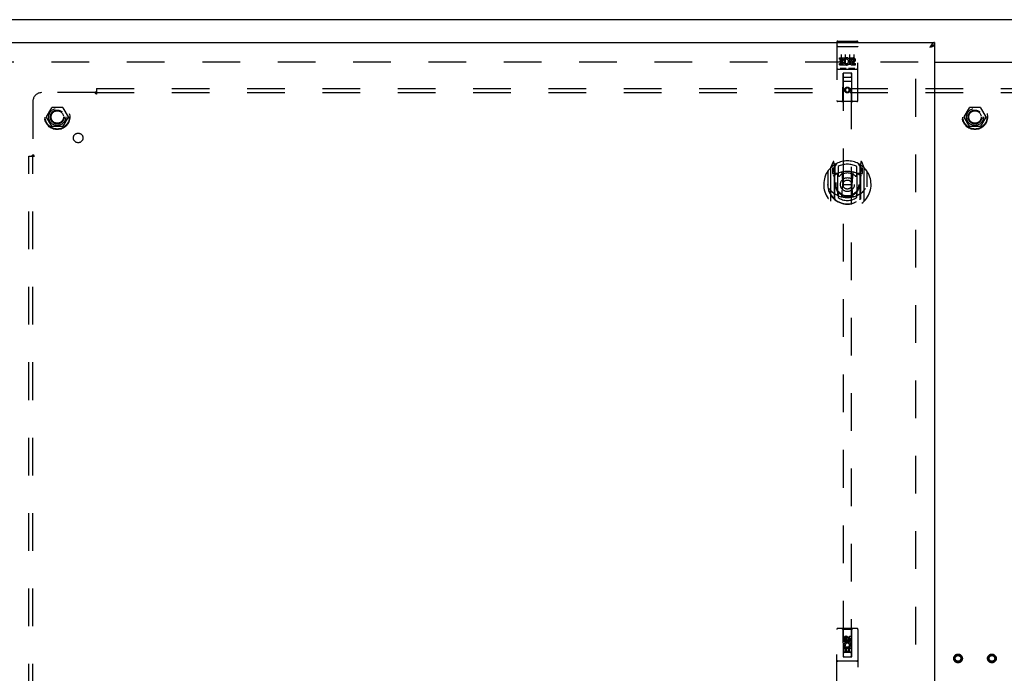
# Model space of a CAD drawing. Header units: inches. Extents: x 0 to 203, y 0 to 131.
# Tile 4 of 12: x 34 to 63, y 65 to 84. Entities that reach past the tile are written whole.
import ezdxf

# ---------------------------------------------------------------- set-up
doc = ezdxf.new("R2010")
doc.units = ezdxf.units.IN
doc.header["$LTSCALE"] = 11.137931
doc.header["$MEASUREMENT"] = 0
doc.linetypes.add('HIDDEN', pattern=[0.2, 0.1, -0.1])
doc.layers.get('0').update_dxf_attribs({"linetype": 'CONTINUOUS'})
for name, color, linetype in [('DEFAULT_2', 8, 'HIDDEN'), ('DOOR_ASSEMBLY_LEFT', 7, 'CONTINUOUS'), ('SUBPANEL', 7, 'CONTINUOUS')]:
    doc.layers.add(name, color=color, linetype=linetype)

msp = doc.modelspace()

# ---------------------------------------------------------------- linework, layer by layer
at = {"color": 3, "linetype": 'Continuous'}
for p, q in [((92.164, 84.045), (32.314, 84.045)), ((61.043, 82.795), (63.434, 82.795)), ((63.434, 82.78), (61.043, 82.78))]:
    msp.add_line(p, q, dxfattribs=at)
at = {"layer": 'DEFAULT_2', "color": 8, "linetype": 'HIDDEN'}
for p, q in [((60.564, 82.795), (33.414, 82.795)), ((60.489, 43.31), (60.489, 82.78)), ((34.796, 81.175), (34.951, 81.443)), ((35.268, 81.448), (34.959, 81.448)), ((35.277, 81.443), (35.431, 81.175)), ((61.921, 81.175), (62.076, 81.443)), ((62.393, 81.448), (62.084, 81.448)), ((62.402, 81.443), (62.556, 81.175)), ((34.951, 80.898), (34.796, 81.165)), ((35.431, 81.165), (35.277, 80.898)), ((62.076, 80.898), (61.921, 81.165)), ((62.556, 81.165), (62.402, 80.898)), ((35.268, 80.893), (34.959, 80.893)), ((62.393, 80.893), (62.084, 80.893))]:
    msp.add_line(p, q, dxfattribs=at)
for centre, radius in [((35.114, 81.17), 0.372), ((35.114, 81.17), 0.356), ((62.239, 81.17), 0.372), ((62.239, 81.17), 0.356), ((35.114, 81.17), 0.204), ((35.114, 81.17), 0.183), ((62.239, 81.17), 0.204), ((62.239, 81.17), 0.183), ((61.739, 65.17), 0.128), ((61.739, 65.17), 0.094), ((61.739, 65.17), 0.084), ((62.739, 65.17), 0.128), ((62.739, 65.17), 0.094), ((62.739, 65.17), 0.084)]:
    msp.add_circle(centre, radius, dxfattribs=at)
for centre, start, end in [((34.959, 81.438), 90.0113, 149.988), ((35.268, 81.438), 30.0108, 89.9876), ((62.084, 81.438), 90.0113, 149.988), ((62.393, 81.438), 30.0108, 89.9876), ((34.805, 81.17), 150.0117, 209.9873), ((35.422, 81.17), 330.0117, 29.9873), ((61.93, 81.17), 150.0117, 209.9873), ((62.547, 81.17), 330.0117, 29.9873), ((34.959, 80.903), 210.0108, 269.9876), ((35.268, 80.903), 270.0113, 329.988), ((62.084, 80.903), 210.0108, 269.9876), ((62.393, 80.903), 270.0113, 329.988)]:
    msp.add_arc(centre, 0.01, start, end, dxfattribs=at)
at = {"layer": 'DOOR_ASSEMBLY_LEFT', "color": 3, "linetype": 'Continuous'}
for p, q in [((32.343, 83.37), (61.043, 83.37)), ((60.908, 83.235), (60.922, 83.239)), ((60.927, 83.265), (60.923, 83.258)), ((60.932, 83.272), (60.927, 83.265)), ((60.94, 83.244), (60.95, 83.247)), ((60.95, 83.247), (60.956, 83.249)), ((60.956, 83.249), (60.963, 83.251)), ((60.963, 83.251), (60.969, 83.253)), ((60.969, 83.253), (60.976, 83.255)), ((61.043, 83.295), (61.043, 42.795))]:
    msp.add_line(p, q, dxfattribs=at)
at = {"layer": 'DOOR_ASSEMBLY_LEFT', "color": 8, "linetype": 'HIDDEN'}
for p, q in [((58.156, 83.383), (58.156, 81.658)), ((58.172, 83.254), (58.171, 83.254)), ((58.173, 83.254), (58.172, 83.254)), ((58.174, 83.254), (58.173, 83.254)), ((58.175, 83.254), (58.174, 83.254)), ((58.175, 83.254), (58.175, 83.254)), ((58.176, 83.254), (58.175, 83.254)), ((58.177, 83.254), (58.176, 83.254)), ((58.178, 83.254), (58.177, 83.254)), ((58.179, 83.254), (58.178, 83.254)), ((58.179, 83.254), (58.179, 83.254)), ((58.18, 83.254), (58.179, 83.254)), ((58.181, 83.254), (58.18, 83.254)), ((58.182, 83.254), (58.181, 83.254)), ((58.183, 83.254), (58.182, 83.254)), ((58.184, 83.254), (58.183, 83.254)), ((58.184, 83.254), (58.184, 83.254)), ((58.185, 83.254), (58.184, 83.254)), ((58.185, 83.254), (58.751, 83.254)), ((58.186, 83.413), (58.751, 83.413)), ((58.751, 83.254), (58.751, 83.254)), ((58.751, 83.254), (58.752, 83.254)), ((58.752, 83.254), (58.753, 83.254)), ((58.753, 83.254), (58.754, 83.254)), ((58.754, 83.254), (58.755, 83.254)), ((58.755, 83.254), (58.756, 83.254)), ((58.756, 83.254), (58.756, 83.254)), ((58.756, 83.254), (58.757, 83.254)), ((58.757, 83.254), (58.758, 83.254)), ((58.758, 83.254), (58.759, 83.254)), ((58.759, 83.254), (58.76, 83.254)), ((58.76, 83.254), (58.761, 83.254)), ((58.761, 83.254), (58.761, 83.254)), ((58.761, 83.254), (58.762, 83.254)), ((58.762, 83.254), (58.763, 83.254)), ((58.763, 83.254), (58.764, 83.254)), ((58.781, 81.658), (58.781, 83.383)), ((58.281, 83.021), (58.281, 82.715)), ((58.406, 83.021), (58.406, 82.715)), ((58.531, 83.021), (58.531, 82.715)), ((58.656, 83.021), (58.656, 82.715)), ((58.236, 82.877), (58.236, 82.92)), ((58.236, 82.92), (58.392, 82.92)), ((58.236, 82.877), (58.35, 82.877)), ((58.236, 82.707), (58.236, 82.749)), ((58.236, 82.749), (58.35, 82.749)), ((58.236, 82.707), (58.392, 82.707)), ((58.258, 82.792), (58.258, 82.835)), ((58.258, 82.835), (58.35, 82.835)), ((58.258, 82.792), (58.35, 82.792)), ((58.35, 82.835), (58.35, 82.877)), ((58.35, 82.749), (58.35, 82.792)), ((58.392, 82.742), (58.392, 82.92)), ((58.392, 82.742), (58.405, 82.761)), ((58.392, 82.707), (58.392, 82.719)), ((58.396, 82.717), (58.392, 82.719)), ((58.417, 82.872), (58.4, 82.911)), ((58.549, 82.877), (58.549, 82.92)), ((58.549, 82.92), (58.641, 82.92)), ((58.549, 82.877), (58.641, 82.877)), ((58.609, 82.792), (58.655, 82.792)), ((58.613, 82.833), (58.641, 82.833)), ((58.613, 82.749), (58.705, 82.749)), ((58.613, 82.707), (58.705, 82.707)), ((58.705, 82.707), (58.705, 82.749)), ((58.186, 82.585), (58.751, 82.585)), ((58.429, 82.601), (58.257, 82.601)), ((58.338, 81.658), (58.342, 82.468)), ((58.343, 82.468), (58.342, 82.468)), ((58.343, 82.468), (58.343, 65.214)), ((58.593, 82.468), (58.343, 82.468)), ((58.679, 82.601), (58.507, 82.601)), ((58.593, 65.214), (58.593, 82.468)), ((58.595, 82.468), (58.593, 82.468)), ((58.598, 81.658), (58.595, 82.468)), ((58.596, 82.218), (58.341, 82.218)), ((58.383, 82.343), (58.553, 82.343)), ((58.468, 82.039), (58.406, 82.003)), ((58.406, 82.003), (58.406, 81.931)), ((58.406, 82.003), (58.416, 81.998)), ((58.406, 81.931), (58.416, 81.937)), ((58.406, 81.931), (58.468, 81.895)), ((58.468, 82.028), (58.416, 81.998)), ((58.416, 81.998), (58.416, 81.937)), ((58.416, 81.937), (58.468, 81.907)), ((58.468, 82.039), (58.468, 82.028)), ((58.531, 82.003), (58.468, 82.039)), ((58.521, 81.998), (58.468, 82.028)), ((58.468, 81.907), (58.521, 81.937)), ((58.468, 81.895), (58.531, 81.931)), ((58.468, 81.895), (58.468, 81.907)), ((58.531, 82.003), (58.521, 81.998)), ((58.521, 81.937), (58.521, 81.998)), ((58.531, 81.931), (58.521, 81.937)), ((58.531, 81.931), (58.531, 82.003)), ((58.751, 81.628), (58.186, 81.628)), ((58.043, 79.844), (57.972, 79.669)), ((58.065, 79.745), (58.064, 79.744)), ((58.064, 79.744), (58.064, 79.744)), ((58.064, 79.744), (58.064, 79.744)), ((58.086, 79.761), (58.071, 79.841)), ((58.086, 78.745), (58.086, 79.761)), ((58.093, 79.694), (58.163, 79.803)), ((58.093, 78.749), (58.093, 79.753)), ((58.773, 79.803), (58.843, 79.694)), ((58.843, 78.749), (58.843, 79.753)), ((58.865, 79.841), (58.851, 79.761)), ((58.851, 79.761), (58.851, 78.745)), ((58.872, 79.744), (58.868, 79.747)), ((58.964, 79.669), (58.894, 79.844)), ((57.886, 79.563), (57.886, 79.175)), ((57.893, 79.565), (57.893, 79.108)), ((57.968, 79.658), (57.968, 78.691)), ((58.026, 79.654), (58.026, 79.504)), ((58.086, 79.654), (58.026, 79.654)), ((58.026, 79.504), (58.086, 79.504)), ((58.034, 79.626), (58.063, 79.58)), ((58.093, 79.634), (58.038, 79.634)), ((58.096, 79.728), (58.096, 79.52)), ((58.186, 79.502), (58.113, 79.502)), ((58.116, 79.5), (58.181, 79.5)), ((58.186, 78.861), (58.186, 79.493)), ((58.193, 79.706), (58.193, 79.453)), ((58.305, 79.519), (58.336, 79.175)), ((58.631, 79.519), (58.601, 79.175)), ((58.743, 79.453), (58.743, 79.706)), ((58.823, 79.502), (58.751, 79.502)), ((58.751, 79.493), (58.751, 78.861)), ((58.755, 79.5), (58.821, 79.5)), ((58.841, 79.52), (58.841, 79.728)), ((58.898, 79.634), (58.843, 79.634)), ((58.911, 79.654), (58.851, 79.654)), ((58.851, 79.504), (58.911, 79.504)), ((58.873, 79.58), (58.902, 79.626)), ((58.911, 79.504), (58.911, 79.654)), ((58.968, 78.691), (58.968, 79.658)), ((59.043, 79.565), (59.043, 79.108)), ((59.051, 79.175), (59.051, 79.563)), ((57.886, 79.175), (57.901, 79.175)), ((58.305, 78.835), (58.336, 79.175)), ((58.336, 79.175), (58.601, 79.175)), ((58.631, 78.835), (58.601, 79.175)), ((59.051, 79.175), (59.036, 79.175)), ((57.893, 79.108), (57.893, 79.105)), ((58.193, 78.892), (58.193, 78.789)), ((58.743, 78.789), (58.743, 78.892)), ((59.043, 79.108), (59.043, 79.105)), ((58.156, 64.17), (58.156, 66.028)), ((58.751, 66.058), (58.186, 66.058)), ((58.338, 66.028), (58.308, 66.058)), ((58.338, 66.028), (58.342, 65.218)), ((58.598, 66.028), (58.338, 66.028)), ((58.468, 65.789), (58.406, 65.753)), ((58.468, 65.778), (58.416, 65.748)), ((58.468, 65.789), (58.468, 65.778)), ((58.531, 65.753), (58.468, 65.789)), ((58.521, 65.748), (58.468, 65.778)), ((58.489, 65.774), (58.489, 65.728)), ((58.532, 65.732), (58.532, 65.824)), ((58.532, 65.824), (58.575, 65.824)), ((58.575, 65.824), (58.575, 65.732)), ((58.595, 65.218), (58.598, 66.028)), ((58.598, 66.028), (58.628, 66.058)), ((58.781, 66.028), (58.781, 64.17)), ((58.361, 65.668), (58.361, 65.76)), ((58.404, 65.668), (58.361, 65.668)), ((58.361, 65.355), (58.361, 65.512)), ((58.361, 65.512), (58.539, 65.512)), ((58.41, 65.536), (58.37, 65.519)), ((58.404, 65.76), (58.404, 65.668)), ((58.406, 65.753), (58.406, 65.681)), ((58.406, 65.753), (58.416, 65.748)), ((58.406, 65.681), (58.416, 65.687)), ((58.406, 65.681), (58.468, 65.645)), ((58.416, 65.748), (58.416, 65.687)), ((58.416, 65.687), (58.468, 65.657)), ((58.448, 65.732), (58.448, 65.76)), ((58.468, 65.657), (58.521, 65.687)), ((58.468, 65.645), (58.531, 65.681)), ((58.468, 65.645), (58.468, 65.657)), ((58.531, 65.753), (58.521, 65.748)), ((58.521, 65.687), (58.521, 65.748)), ((58.531, 65.681), (58.521, 65.687)), ((58.539, 65.512), (58.521, 65.525)), ((58.531, 65.681), (58.531, 65.753)), ((58.564, 65.515), (58.562, 65.512)), ((58.562, 65.512), (58.575, 65.512)), ((58.575, 65.512), (58.575, 65.355)), ((58.596, 65.468), (58.341, 65.468)), ((58.342, 65.218), (58.595, 65.218)), ((58.343, 65.22), (58.593, 65.22)), ((58.343, 65.214), (58.593, 65.214)), ((58.404, 65.355), (58.361, 65.355)), ((58.553, 65.343), (58.383, 65.343)), ((58.404, 65.469), (58.404, 65.355)), ((58.446, 65.469), (58.404, 65.469)), ((58.446, 65.377), (58.446, 65.469)), ((58.489, 65.377), (58.446, 65.377)), ((58.489, 65.469), (58.489, 65.377)), ((58.532, 65.469), (58.489, 65.469)), ((58.532, 65.355), (58.532, 65.469)), ((58.575, 65.355), (58.532, 65.355)), ((58.751, 65.093), (58.186, 65.093))]:
    msp.add_line(p, q, dxfattribs=at)
at = {"layer": 'DOOR_ASSEMBLY_LEFT', "color": 7, "linetype": 'Continuous'}
for p, q in [((60.92, 83.243), (60.908, 83.235)), ((60.908, 83.235), (60.916, 83.24)), ((60.916, 83.24), (60.92, 83.243)), ((60.925, 83.247), (60.92, 83.243)), ((60.92, 83.243), (60.924, 83.245)), ((60.93, 83.25), (60.925, 83.247)), ((61.043, 83.37), (61.043, 83.295))]:
    msp.add_line(p, q, dxfattribs=at)
at = {"layer": 'DOOR_ASSEMBLY_LEFT', "color": 8, "linetype": 'HIDDEN'}
for points in [[(58.171, 83.254), (58.171, 83.254), (58.171, 83.254), (58.17, 83.253), (58.17, 83.253), (58.17, 83.253), (58.169, 83.253), (58.169, 83.253), (58.169, 83.253), (58.168, 83.253), (58.168, 83.253), (58.168, 83.253), (58.167, 83.253), (58.167, 83.253), (58.167, 83.253), (58.166, 83.253), (58.166, 83.253), (58.166, 83.253), (58.165, 83.253), (58.165, 83.252), (58.165, 83.252), (58.164, 83.252), (58.164, 83.252), (58.164, 83.252), (58.164, 83.252), (58.163, 83.252), (58.163, 83.252), (58.163, 83.252), (58.162, 83.252), (58.162, 83.252), (58.162, 83.252), (58.162, 83.252), (58.161, 83.251), (58.161, 83.251), (58.161, 83.251), (58.161, 83.251), (58.16, 83.251), (58.16, 83.251), (58.16, 83.251), (58.16, 83.251), (58.16, 83.251), (58.159, 83.251), (58.159, 83.251), (58.159, 83.251), (58.159, 83.25), (58.159, 83.25), (58.158, 83.25), (58.158, 83.25), (58.158, 83.25), (58.158, 83.25), (58.158, 83.25), (58.158, 83.25), (58.157, 83.25), (58.157, 83.25), (58.157, 83.249), (58.157, 83.249), (58.157, 83.249), (58.157, 83.249), (58.157, 83.249), (58.157, 83.249), (58.156, 83.249), (58.156, 83.249), (58.156, 83.249), (58.156, 83.249), (58.156, 83.248), (58.156, 83.248), (58.156, 83.248), (58.156, 83.248), (58.156, 83.248), (58.156, 83.248), (58.156, 83.248), (58.156, 83.248), (58.156, 83.248), (58.156, 83.248), (58.156, 83.247), (58.156, 83.247), (58.156, 83.247), (58.156, 83.247)], [(58.764, 83.254), (58.764, 83.254), (58.765, 83.254), (58.765, 83.254), (58.765, 83.254), (58.766, 83.253), (58.766, 83.253), (58.767, 83.253), (58.767, 83.253), (58.767, 83.253), (58.768, 83.253), (58.768, 83.253), (58.768, 83.253), (58.769, 83.253), (58.769, 83.253), (58.769, 83.253), (58.77, 83.253), (58.77, 83.253), (58.77, 83.253), (58.771, 83.253), (58.771, 83.253), (58.771, 83.252), (58.772, 83.252), (58.772, 83.252), (58.772, 83.252), (58.772, 83.252), (58.773, 83.252), (58.773, 83.252), (58.773, 83.252), (58.774, 83.252), (58.774, 83.252), (58.774, 83.252), (58.774, 83.252), (58.775, 83.252), (58.775, 83.251), (58.775, 83.251), (58.775, 83.251), (58.776, 83.251), (58.776, 83.251), (58.776, 83.251), (58.776, 83.251), (58.776, 83.251), (58.777, 83.251), (58.777, 83.251), (58.777, 83.251), (58.777, 83.251), (58.777, 83.25), (58.778, 83.25), (58.778, 83.25), (58.778, 83.25), (58.778, 83.25), (58.778, 83.25), (58.778, 83.25), (58.779, 83.25), (58.779, 83.25), (58.779, 83.25), (58.779, 83.249), (58.779, 83.249), (58.779, 83.249), (58.779, 83.249), (58.78, 83.249), (58.78, 83.249), (58.78, 83.249), (58.78, 83.249), (58.78, 83.249), (58.78, 83.249), (58.78, 83.248), (58.78, 83.248), (58.78, 83.248), (58.78, 83.248), (58.78, 83.248), (58.78, 83.248), (58.78, 83.248), (58.781, 83.248), (58.781, 83.248), (58.781, 83.248), (58.781, 83.247), (58.781, 83.247), (58.781, 83.247), (58.781, 83.247)], [(58.257, 82.601), (58.257, 82.601), (58.257, 82.601), (58.257, 82.601), (58.256, 82.601), (58.256, 82.601), (58.256, 82.601), (58.256, 82.601), (58.256, 82.601), (58.255, 82.601), (58.255, 82.601), (58.255, 82.601), (58.255, 82.601), (58.255, 82.601), (58.255, 82.601), (58.254, 82.601), (58.254, 82.601), (58.254, 82.601), (58.254, 82.601), (58.254, 82.601), (58.254, 82.601), (58.253, 82.601), (58.253, 82.601), (58.253, 82.601), (58.253, 82.601), (58.253, 82.601), (58.253, 82.601), (58.253, 82.601), (58.252, 82.601), (58.252, 82.601), (58.252, 82.601), (58.252, 82.601), (58.252, 82.601), (58.252, 82.601), (58.252, 82.601), (58.252, 82.601), (58.252, 82.601), (58.251, 82.601), (58.251, 82.601), (58.251, 82.601), (58.251, 82.601), (58.251, 82.602), (58.251, 82.602), (58.251, 82.602), (58.251, 82.602), (58.251, 82.602), (58.251, 82.602)], [(58.436, 82.602), (58.436, 82.602), (58.435, 82.602), (58.435, 82.602), (58.435, 82.602), (58.435, 82.602), (58.435, 82.601), (58.435, 82.601), (58.435, 82.601), (58.435, 82.601), (58.435, 82.601), (58.435, 82.601), (58.434, 82.601), (58.434, 82.601), (58.434, 82.601), (58.434, 82.601), (58.434, 82.601), (58.434, 82.601), (58.434, 82.601), (58.434, 82.601), (58.433, 82.601), (58.433, 82.601), (58.433, 82.601), (58.433, 82.601), (58.433, 82.601), (58.433, 82.601), (58.433, 82.601), (58.432, 82.601), (58.432, 82.601), (58.432, 82.601), (58.432, 82.601), (58.432, 82.601), (58.432, 82.601), (58.432, 82.601), (58.431, 82.601), (58.431, 82.601), (58.431, 82.601), (58.431, 82.601), (58.431, 82.601), (58.43, 82.601), (58.43, 82.601), (58.43, 82.601), (58.43, 82.601), (58.43, 82.601), (58.429, 82.601), (58.429, 82.601)], [(58.507, 82.601), (58.507, 82.601), (58.507, 82.601), (58.507, 82.601), (58.506, 82.601), (58.506, 82.601), (58.506, 82.601), (58.506, 82.601), (58.506, 82.601), (58.505, 82.601), (58.505, 82.601), (58.505, 82.601), (58.505, 82.601), (58.505, 82.601), (58.505, 82.601), (58.504, 82.601), (58.504, 82.601), (58.504, 82.601), (58.504, 82.601), (58.504, 82.601), (58.504, 82.601), (58.503, 82.601), (58.503, 82.601), (58.503, 82.601), (58.503, 82.601), (58.503, 82.601), (58.503, 82.601), (58.503, 82.601), (58.502, 82.601), (58.502, 82.601), (58.502, 82.601), (58.502, 82.601), (58.502, 82.601), (58.502, 82.601), (58.502, 82.601), (58.502, 82.601), (58.502, 82.601), (58.501, 82.601), (58.501, 82.601), (58.501, 82.601), (58.501, 82.601), (58.501, 82.602), (58.501, 82.602), (58.501, 82.602), (58.501, 82.602), (58.501, 82.602), (58.501, 82.602)], [(58.686, 82.602), (58.686, 82.602), (58.685, 82.602), (58.685, 82.602), (58.685, 82.602), (58.685, 82.602), (58.685, 82.601), (58.685, 82.601), (58.685, 82.601), (58.685, 82.601), (58.685, 82.601), (58.685, 82.601), (58.684, 82.601), (58.684, 82.601), (58.684, 82.601), (58.684, 82.601), (58.684, 82.601), (58.684, 82.601), (58.684, 82.601), (58.684, 82.601), (58.683, 82.601), (58.683, 82.601), (58.683, 82.601), (58.683, 82.601), (58.683, 82.601), (58.683, 82.601), (58.683, 82.601), (58.682, 82.601), (58.682, 82.601), (58.682, 82.601), (58.682, 82.601), (58.682, 82.601), (58.682, 82.601), (58.682, 82.601), (58.681, 82.601), (58.681, 82.601), (58.681, 82.601), (58.681, 82.601), (58.681, 82.601), (58.68, 82.601), (58.68, 82.601), (58.68, 82.601), (58.68, 82.601), (58.68, 82.601), (58.679, 82.601), (58.679, 82.601)], [(57.936, 79.061), (57.939, 79.056), (57.942, 79.051), (57.945, 79.046), (57.948, 79.041), (57.95, 79.037), (57.953, 79.033), (57.956, 79.029), (57.958, 79.025), (57.961, 79.021), (57.963, 79.017), (57.966, 79.014), (57.968, 79.011), (57.971, 79.007), (57.973, 79.004), (57.975, 79.001), (57.977, 78.999), (57.98, 78.996), (57.982, 78.993), (57.984, 78.991), (57.986, 78.988), (57.988, 78.986), (57.99, 78.983), (57.992, 78.981), (57.994, 78.979), (57.996, 78.977), (57.997, 78.975), (57.999, 78.973), (58.001, 78.972), (58.003, 78.97), (58.004, 78.968), (58.006, 78.967), (58.008, 78.965), (58.009, 78.964), (58.011, 78.962), (58.012, 78.961), (58.014, 78.96)], [(58.922, 78.96), (58.924, 78.961), (58.925, 78.962), (58.927, 78.964), (58.929, 78.965), (58.93, 78.967), (58.932, 78.968), (58.934, 78.97), (58.935, 78.972), (58.937, 78.973), (58.939, 78.975), (58.941, 78.977), (58.943, 78.979), (58.944, 78.981), (58.946, 78.983), (58.948, 78.986), (58.95, 78.988), (58.952, 78.991), (58.955, 78.993), (58.957, 78.996), (58.959, 78.998), (58.961, 79.001), (58.963, 79.004), (58.966, 79.007), (58.968, 79.011), (58.97, 79.014), (58.973, 79.017), (58.975, 79.021), (58.978, 79.025), (58.98, 79.029), (58.983, 79.033), (58.986, 79.037), (58.989, 79.041), (58.992, 79.046), (58.994, 79.051), (58.997, 79.056), (59.001, 79.061)], [(58.656, 78.818), (58.651, 78.816), (58.645, 78.815), (58.64, 78.813), (58.634, 78.812), (58.629, 78.811), (58.624, 78.809), (58.618, 78.808), (58.613, 78.807), (58.607, 78.806), (58.602, 78.805), (58.596, 78.804), (58.591, 78.803), (58.585, 78.802), (58.58, 78.801), (58.574, 78.8), (58.569, 78.799), (58.563, 78.798), (58.557, 78.798), (58.552, 78.797), (58.546, 78.796), (58.541, 78.796), (58.535, 78.795), (58.53, 78.795), (58.524, 78.794), (58.518, 78.794), (58.513, 78.793), (58.507, 78.793), (58.502, 78.793), (58.496, 78.793), (58.49, 78.792), (58.485, 78.792), (58.479, 78.792), (58.474, 78.792), (58.468, 78.792), (58.463, 78.792), (58.457, 78.792), (58.451, 78.792), (58.446, 78.792), (58.44, 78.793), (58.435, 78.793), (58.429, 78.793), (58.423, 78.793), (58.418, 78.794), (58.412, 78.794), (58.407, 78.795), (58.401, 78.795), (58.395, 78.796), (58.39, 78.796), (58.384, 78.797), (58.379, 78.798), (58.373, 78.798), (58.368, 78.799), (58.362, 78.8), (58.357, 78.801), (58.351, 78.802), (58.346, 78.803), (58.34, 78.804), (58.335, 78.805), (58.329, 78.806), (58.324, 78.807), (58.318, 78.808), (58.313, 78.809), (58.307, 78.811), (58.302, 78.812), (58.296, 78.813), (58.291, 78.815), (58.286, 78.816), (58.28, 78.818)]]:
    msp.add_lwpolyline(points, dxfattribs=at)
at = {"layer": 'DOOR_ASSEMBLY_LEFT', "color": 3, "linetype": 'Continuous'}
for points in [[(60.923, 83.258), (60.92, 83.254), (60.908, 83.235)], [(60.922, 83.239), (60.926, 83.24), (60.94, 83.244)], [(60.949, 83.297), (60.947, 83.294), (60.944, 83.29), (60.942, 83.287), (60.939, 83.283), (60.937, 83.28), (60.932, 83.272)], [(61.043, 83.37), (61.041, 83.37), (61.038, 83.37), (61.036, 83.37), (61.033, 83.369), (61.031, 83.369), (61.029, 83.368), (61.026, 83.367), (61.024, 83.367), (61.021, 83.366), (61.019, 83.365), (61.017, 83.364), (61.014, 83.362), (61.012, 83.361), (61.009, 83.36), (61.007, 83.358), (61.005, 83.357), (61.002, 83.355), (61, 83.353), (60.997, 83.351), (60.995, 83.349), (60.992, 83.347), (60.99, 83.345), (60.988, 83.343), (60.985, 83.341), (60.983, 83.338), (60.98, 83.336), (60.978, 83.333), (60.976, 83.33), (60.973, 83.328), (60.971, 83.325), (60.968, 83.322), (60.966, 83.319), (60.964, 83.316), (60.961, 83.313), (60.959, 83.31), (60.956, 83.307), (60.954, 83.304), (60.952, 83.3), (60.949, 83.297)], [(60.976, 83.255), (60.979, 83.256), (60.982, 83.257), (60.985, 83.258), (60.987, 83.259), (60.99, 83.26), (60.993, 83.261), (60.996, 83.262), (60.998, 83.263), (61.001, 83.264), (61.004, 83.265), (61.006, 83.266), (61.008, 83.267), (61.011, 83.268), (61.013, 83.269), (61.015, 83.27), (61.017, 83.271), (61.019, 83.272), (61.021, 83.273), (61.023, 83.274), (61.025, 83.275), (61.027, 83.276), (61.028, 83.277), (61.03, 83.278), (61.031, 83.279), (61.033, 83.28), (61.034, 83.281), (61.035, 83.282), (61.037, 83.283), (61.038, 83.284), (61.039, 83.285), (61.039, 83.286), (61.04, 83.287), (61.041, 83.288), (61.041, 83.289), (61.042, 83.29), (61.042, 83.291), (61.043, 83.292), (61.043, 83.293), (61.043, 83.294), (61.043, 83.295)]]:
    msp.add_lwpolyline(points, dxfattribs=at)
at = {"layer": 'DOOR_ASSEMBLY_LEFT', "color": 7, "linetype": 'Continuous'}
for points in [[(60.924, 83.245), (60.926, 83.247), (60.928, 83.248), (60.93, 83.249), (60.932, 83.251), (60.934, 83.252), (60.936, 83.253), (60.938, 83.255), (60.939, 83.256), (60.941, 83.257), (60.943, 83.259), (60.943, 83.259)], [(60.944, 83.26), (60.942, 83.258), (60.939, 83.256), (60.937, 83.255), (60.935, 83.253), (60.93, 83.25)], [(60.968, 83.274), (60.966, 83.272), (60.964, 83.271), (60.961, 83.27), (60.959, 83.268), (60.956, 83.267), (60.954, 83.266), (60.952, 83.264), (60.949, 83.263), (60.947, 83.261), (60.944, 83.26)], [(61.043, 83.295), (61.041, 83.295), (61.038, 83.295), (61.036, 83.295), (61.033, 83.295), (61.031, 83.294), (61.029, 83.294), (61.026, 83.294), (61.024, 83.294), (61.021, 83.293), (61.019, 83.293), (61.017, 83.292), (61.014, 83.292), (61.012, 83.291), (61.009, 83.29), (61.007, 83.29), (61.005, 83.289), (61.002, 83.288), (61, 83.288), (60.997, 83.287), (60.995, 83.286), (60.992, 83.285), (60.99, 83.284), (60.988, 83.283), (60.985, 83.282), (60.983, 83.281), (60.98, 83.28), (60.978, 83.279), (60.976, 83.277), (60.973, 83.276), (60.971, 83.275), (60.968, 83.274)]]:
    msp.add_lwpolyline(points, dxfattribs=at)
at = {"layer": 'DOOR_ASSEMBLY_LEFT', "color": 8, "linetype": 'HIDDEN'}
for centre, radius in [((58.468, 81.968), 0.085), ((58.468, 81.968), 0.0845), ((58.468, 79.173), 0.35), ((58.468, 79.173), 0.335), ((58.468, 79.173), 0.205), ((58.468, 79.173), 0.133), ((58.468, 65.718), 0.085), ((58.468, 65.718), 0.0845)]:
    msp.add_circle(centre, radius, dxfattribs=at)
for centre, radius, start, end in [((58.186, 83.383), 0.03, 90, 180), ((58.751, 83.383), 0.03, 0, 90), ((58.442, 82.813), 0.107, 244.2636, 113.4027), ((58.442, 82.813), 0.0639, 234.8895, 113.4026), ((58.613, 82.77), 0.0635, 90, 270), ((58.613, 82.771), 0.0219, 100.307, 270), ((58.641, 82.855), 0.0644, 282.2995, 90.0775), ((58.641, 82.855), 0.0219, 269.9011, 90), ((58.186, 82.555), 0.03, 90, 180), ((58.383, 82.428), 0.04, 90, 180), ((58.383, 82.383), 0.04, 180, 270), ((58.553, 82.428), 0.04, 0, 90), ((58.553, 82.383), 0.04, 270, 360), ((58.751, 82.555), 0.03, 0, 90), ((58.186, 81.658), 0.03, 180, 270), ((58.308, 81.658), 0.03, 270, 360), ((58.628, 81.658), 0.03, 180, 270), ((58.751, 81.658), 0.03, 270, 360), ((58.468, 79.175), 0.7, 125.5126, 54.4874), ((58.468, 79.173), 0.7, 35.2961, 144.7039), ((58.057, 79.839), 0.015, 10, 158.1959), ((58.073, 79.728), 0.02, 0, 125.5126), ((58.076, 79.728), 0.02, 0, 125.2543), ((58.113, 79.753), 0.02, 121.4688, 179.9992), ((58.468, 79.173), 0.6, 62.7204, 117.2796), ((58.823, 79.753), 0.02, 0, 58.5295), ((58.861, 79.728), 0.02, 54.7457, 180), ((58.863, 79.728), 0.02, 54.4874, 180), ((58.88, 79.839), 0.015, 21.8041, 170), ((57.913, 79.565), 0.02, 144.7039, 180), ((57.983, 79.658), 0.015, 135.0748, 180), ((58.038, 79.629), 0.005, 90, 212.6792), ((58.468, 78.862), 0.7, 53.2319, 126.7681), ((57.905, 79.478), 0.188, 0, 32.6792), ((58.113, 79.522), 0.02, 180, 270), ((58.116, 79.52), 0.02, 180, 270), ((58.181, 79.52), 0.02, 270, 293.464), ((58.201, 79.493), 0.015, 112.9863, 180), ((58.468, 78.86), 0.7, 66.536, 113.464), ((58.223, 79.453), 0.03, 180, 311.1261), ((58.468, 79.173), 0.343, 48.8739, 131.1261), ((58.285, 79.517), 0.02, 5.0796, 105.6131), ((58.651, 79.517), 0.02, 74.3869, 174.9204), ((58.713, 79.453), 0.03, 228.8739, 360), ((58.736, 79.493), 0.015, 0, 67.0137), ((58.755, 79.52), 0.02, 246.536, 270), ((58.821, 79.52), 0.02, 270, 360), ((58.823, 79.522), 0.02, 270, 360), ((59.031, 79.478), 0.188, 147.3208, 180), ((58.898, 79.629), 0.005, 327.3208, 90), ((58.953, 79.658), 0.015, 0, 44.9252), ((59.023, 79.565), 0.02, 0, 35.2961), ((58.468, 79.177), 0.583, 180.2464, 359.7536), ((57.913, 79.108), 0.02, 180, 187.6622), ((58.468, 79.183), 0.58, 187.6622, 352.3378), ((58.468, 79.492), 0.7, 229.529, 310.471), ((58.223, 78.892), 0.03, 48.8739, 180), ((58.468, 79.173), 0.343, 228.8739, 311.1261), ((58.713, 78.892), 0.03, 0, 131.1261), ((59.023, 79.108), 0.02, 352.3378, 360), ((57.983, 78.691), 0.015, 180, 224.9252), ((58.101, 78.745), 0.015, 180, 229.6413), ((58.113, 78.749), 0.02, 180, 230.6594), ((58.201, 78.861), 0.015, 180, 247.0137), ((58.468, 79.183), 0.48, 235.0461, 304.9539), ((58.286, 78.837), 0.02, 254.4248, 354.9204), ((58.651, 78.837), 0.02, 185.0796, 285.5752), ((58.736, 78.861), 0.015, 292.9863, 360), ((58.823, 78.749), 0.02, 309.3378, 359.9984), ((58.836, 78.745), 0.015, 310.3587, 360), ((58.953, 78.691), 0.015, 315.0748, 360), ((58.186, 66.028), 0.03, 90, 180), ((58.426, 65.76), 0.0644, 12.2995, 180.0775), ((58.426, 65.76), 0.0219, 359.9011, 180), ((58.751, 66.028), 0.03, 0, 90), ((58.468, 65.561), 0.107, 334.2636, 203.4027), ((58.468, 65.561), 0.0639, 324.8895, 203.4026), ((58.511, 65.732), 0.0635, 180, 360), ((58.51, 65.732), 0.0219, 190.307, 360), ((58.383, 65.303), 0.04, 90, 180), ((58.383, 65.258), 0.04, 180, 270), ((58.553, 65.303), 0.04, 0, 90), ((58.553, 65.258), 0.04, 270, 360), ((58.186, 65.123), 0.03, 180, 270), ((58.751, 65.123), 0.03, 270, 360)]:
    msp.add_arc(centre, radius, start, end, dxfattribs=at)
at = {"layer": 'SUBPANEL', "color": 8, "linetype": 'HIDDEN'}
for p, q in [((36.235, 81.889), (34.645, 81.889)), ((36.253, 81.907), (36.246, 81.901)), ((36.27, 82.014), (36.27, 81.927)), ((36.27, 82.014), (88.207, 82.014)), ((36.27, 81.927), (36.27, 81.848)), ((36.27, 81.889), (88.207, 81.889)), ((34.395, 81.639), (34.395, 80.049)), ((34.27, 46.076), (34.27, 80.014)), ((34.27, 80.014), (34.356, 80.014)), ((34.356, 80.014), (34.436, 80.014)), ((34.395, 46.076), (34.395, 80.014))]:
    msp.add_line(p, q, dxfattribs=at)
for points in [[(36.246, 81.901), (36.244, 81.899), (36.243, 81.897), (36.241, 81.895), (36.239, 81.894), (36.237, 81.892), (36.236, 81.89), (36.235, 81.889)], [(36.247, 81.869), (36.245, 81.874), (36.243, 81.876), (36.242, 81.879), (36.24, 81.881), (36.239, 81.883), (36.237, 81.885), (36.236, 81.887), (36.235, 81.889)], [(36.27, 81.848), (36.268, 81.849), (36.266, 81.849), (36.265, 81.85), (36.263, 81.851), (36.262, 81.852), (36.26, 81.853), (36.259, 81.855), (36.257, 81.856), (36.256, 81.858), (36.254, 81.86), (36.253, 81.861), (36.251, 81.863), (36.25, 81.865), (36.249, 81.867), (36.247, 81.869)], [(36.27, 81.927), (36.268, 81.925), (36.267, 81.923), (36.265, 81.921), (36.264, 81.919), (36.262, 81.917), (36.26, 81.915), (36.259, 81.914), (36.257, 81.912), (36.256, 81.911), (36.254, 81.909), (36.253, 81.907)], [(34.376, 80.031), (34.383, 80.037), (34.385, 80.039), (34.386, 80.041), (34.388, 80.043), (34.39, 80.045), (34.392, 80.046), (34.393, 80.048), (34.395, 80.049)], [(34.41, 80.039), (34.407, 80.04), (34.405, 80.042), (34.403, 80.043), (34.4, 80.045), (34.398, 80.046), (34.397, 80.048), (34.395, 80.049)], [(34.436, 80.014), (34.435, 80.016), (34.434, 80.017), (34.433, 80.019), (34.433, 80.02), (34.431, 80.022), (34.43, 80.024), (34.429, 80.025), (34.427, 80.027), (34.426, 80.028), (34.424, 80.029), (34.422, 80.031), (34.42, 80.032), (34.418, 80.034), (34.416, 80.035), (34.414, 80.036), (34.41, 80.039)], [(34.356, 80.014), (34.358, 80.015), (34.361, 80.017), (34.363, 80.019), (34.365, 80.02), (34.366, 80.022), (34.368, 80.023), (34.37, 80.025), (34.372, 80.026), (34.373, 80.028), (34.375, 80.029), (34.376, 80.031)]]:
    msp.add_lwpolyline(points, dxfattribs=at)
for centre, radius in [((35.114, 81.17), 0.25), ((62.239, 81.17), 0.25), ((35.732, 80.551), 0.141)]:
    msp.add_circle(centre, radius, dxfattribs=at)
msp.add_arc((34.645, 81.639), 0.25, 90, 180, dxfattribs=at)

doc.saveas('drawing.dxf')
